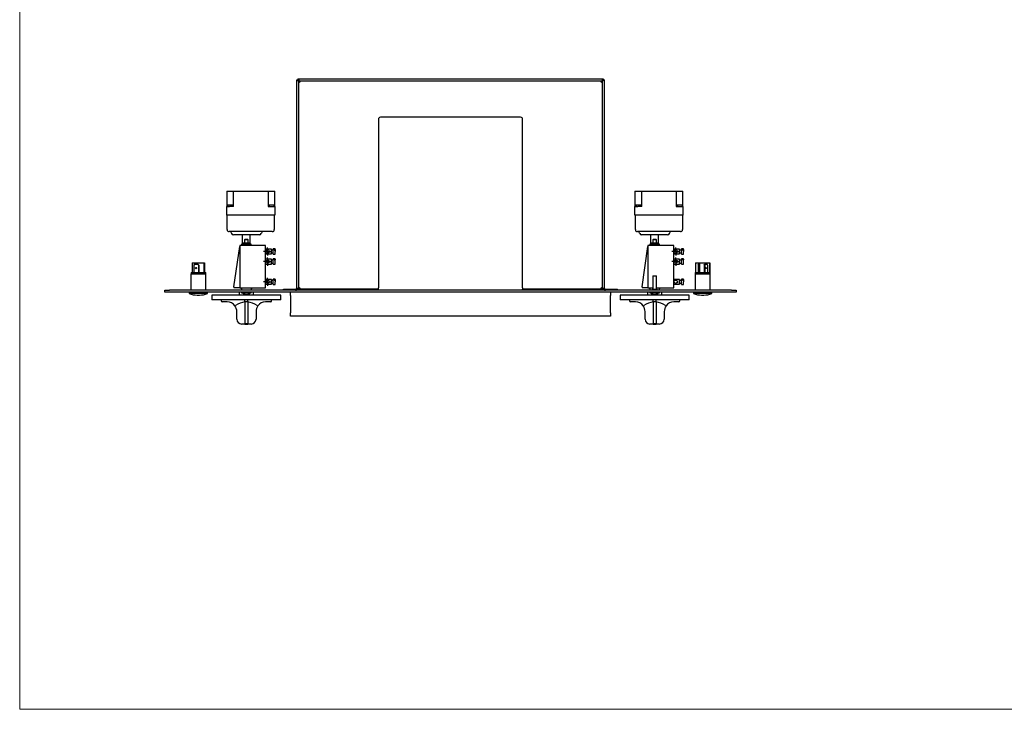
# Model space of a CAD drawing. Header units: millimetres. Extents: x 24 to 2074, y 25 to 1460.
# Tile 1 of 3: x 24 to 1049, y 25 to 742. Entities that reach past the tile are written whole.
import ezdxf

# ---------------------------------------------------------------- set-up
doc = ezdxf.new("R2010")
doc.units = ezdxf.units.MM
doc.header["$LTSCALE"] = 5
doc.layers.add('SLD-0', color=179, linetype='Continuous')

# ---------------------------------------------------------------- blocks, each defined once
blk = doc.blocks.new('SW_CENTERMARKSYMBOL_0')
at = {"layer": 'SLD-0', "color": 0}
for p, q in [((-2.5, 0), (-4.25, 0)), ((0, 0), (-2.5, 0)), ((0, 2.5), (0, 4.25)), ((0, 0), (0, 2.5)), ((0, 0), (0, -2.5)), ((0, 0), (2.5, 0)), ((2.5, 0), (4.25, 0)), ((0, -2.5), (0, -4.25))]:
    blk.add_line(p, q, dxfattribs=at)
blk = doc.blocks.new('SW_CENTERMARKSYMBOL_1')
at = {"layer": 'SLD-0', "color": 0}
for p, q in [((-2.5, 0), (-4.25, 0)), ((0, 0), (-2.5, 0)), ((0, 2.5), (0, 4.25)), ((0, 0), (0, 2.5)), ((0, 0), (0, -2.5)), ((0, 0), (2.5, 0)), ((2.5, 0), (4.25, 0)), ((0, -2.5), (0, -4.25))]:
    blk.add_line(p, q, dxfattribs=at)
blk = doc.blocks.new('SW_CENTERMARKSYMBOL_2')
at = {"layer": 'SLD-0', "color": 0}
for p, q in [((-2.5, 0), (-4.25, 0)), ((0, 0), (-2.5, 0)), ((0, 2.5), (0, 4.25)), ((0, 0), (0, 2.5)), ((0, 0), (0, -2.5)), ((0, 0), (2.5, 0)), ((2.5, 0), (4.25, 0)), ((0, -2.5), (0, -4.25))]:
    blk.add_line(p, q, dxfattribs=at)
blk = doc.blocks.new('SW_CENTERMARKSYMBOL_3')
at = {"layer": 'SLD-0', "color": 0}
for p, q in [((-2.5, 0), (-4.25, 0)), ((0, 0), (-2.5, 0)), ((0, 2.5), (0, 4.25)), ((0, 0), (0, 2.5)), ((0, 0), (0, -2.5)), ((0, 0), (2.5, 0)), ((2.5, 0), (4.25, 0)), ((0, -2.5), (0, -4.25))]:
    blk.add_line(p, q, dxfattribs=at)
blk = doc.blocks.new('SW_CENTERMARKSYMBOL_4')
at = {"layer": 'SLD-0', "color": 0}
for p, q in [((-2.5, 0), (-4.25, 0)), ((0, 0), (-2.5, 0)), ((0, 2.5), (0, 4.25)), ((0, 0), (0, 2.5)), ((0, 0), (0, -2.5)), ((0, 0), (2.5, 0)), ((2.5, 0), (4.25, 0)), ((0, -2.5), (0, -4.25))]:
    blk.add_line(p, q, dxfattribs=at)

msp = doc.modelspace()

# ---------------------------------------------------------------- linework, layer by layer
at = {"color": 7, "linetype": 'Continuous', "lineweight": 18}
for p, q in [((24, 1460), (24, 25)), ((24, 25), (2074, 25))]:
    msp.add_line(p, q, dxfattribs=at)
at = {"color": 7, "linetype": 'Continuous', "lineweight": 25}
for p, q in [((312.5, 463.55), (312.5, 680.043)), ((312.5, 680.043), (313.5, 680.043)), ((313.5, 679.043), (313.5, 680.043)), ((313.5, 679.043), (314.5, 679.043)), ((313.507, 681.05), (313.507, 680.05)), ((313.507, 681.05), (631.493, 681.05)), ((313.507, 680.05), (314.507, 680.05)), ((314.5, 462.057), (314.5, 679.043)), ((315, 678.55), (314.5, 678.875)), ((314.507, 680.05), (314.507, 679.05)), ((314.507, 679.05), (630.493, 679.05)), ((314.676, 679.05), (315, 678.55)), ((630, 678.55), (630.378, 679.13)), ((630.5, 678.874), (630, 678.55)), ((630.493, 680.05), (631.493, 680.05)), ((630.493, 680.05), (630.493, 679.05)), ((631.5, 679.043), (630.5, 679.043)), ((630.5, 679.043), (630.5, 462.057)), ((631.493, 681.05), (631.493, 680.05)), ((631.5, 680.043), (631.5, 679.043)), ((632.5, 680.043), (631.5, 680.043)), ((632.5, 680.043), (632.5, 463.55)), ((397.5, 639.05), (397.5, 463.55)), ((545.5, 641.05), (399.5, 641.05)), ((547.5, 463.55), (547.5, 639.05)), ((239.5, 564.05), (239.5, 548.05)), ((239.5, 564.05), (244.5, 564.05)), ((244.5, 564.05), (246.5, 564.05)), ((246.5, 548.05), (246.5, 564.05)), ((246.5, 564.05), (282.5, 564.05)), ((282.5, 564.05), (282.5, 548.05)), ((282.5, 564.05), (284.5, 564.05)), ((284.5, 564.05), (289.5, 564.05)), ((289.5, 548.05), (289.5, 564.05)), ((664.5, 564.05), (664.5, 548.05)), ((664.5, 564.05), (669.5, 564.05)), ((669.5, 564.05), (671.5, 564.05)), ((671.5, 548.05), (671.5, 564.05)), ((671.5, 564.05), (707.5, 564.05)), ((707.5, 564.05), (707.5, 548.05)), ((707.5, 564.05), (709.5, 564.05)), ((709.5, 564.05), (714.5, 564.05)), ((714.5, 548.05), (714.5, 564.05)), ((239.5, 539.05), (239.5, 548.05)), ((239.5, 548.05), (242.5, 548.05)), ((240, 550.05), (240, 548.05)), ((240, 550.05), (240.59, 550.05)), ((240.59, 550.05), (240.59, 549.05)), ((240.59, 550.05), (241.311, 550.05)), ((240.59, 549.05), (241.311, 549.05)), ((241.311, 549.05), (241.311, 550.05)), ((241.311, 550.05), (246, 550.05)), ((246.5, 548.05), (242.5, 548.05)), ((246, 548.05), (246, 550.05)), ((282.5, 548.05), (286.5, 548.05)), ((283, 550.05), (283, 548.05)), ((283, 550.05), (283.59, 550.05)), ((283.59, 550.05), (283.59, 549.05)), ((283.59, 550.05), (284.311, 550.05)), ((283.59, 549.05), (284.311, 549.05)), ((284.311, 549.05), (284.311, 550.05)), ((284.311, 550.05), (289, 550.05)), ((286.5, 548.05), (289.5, 548.05)), ((289, 548.05), (289, 550.05)), ((289.5, 548.05), (289.5, 539.05)), ((664.5, 539.05), (664.5, 548.05)), ((664.5, 548.05), (667.5, 548.05)), ((665, 550.05), (665, 548.05)), ((665, 550.05), (665.59, 550.05)), ((665.59, 550.05), (665.59, 549.05)), ((665.59, 550.05), (666.311, 550.05)), ((665.59, 549.05), (666.311, 549.05)), ((666.311, 549.05), (666.311, 550.05)), ((666.311, 550.05), (671, 550.05)), ((671.5, 548.05), (667.5, 548.05)), ((671, 548.05), (671, 550.05)), ((707.5, 548.05), (711.5, 548.05)), ((708, 550.05), (708, 548.05)), ((708, 550.05), (708.59, 550.05)), ((708.59, 550.05), (708.59, 549.05)), ((708.59, 550.05), (709.311, 550.05)), ((708.59, 549.05), (709.311, 549.05)), ((709.311, 549.05), (709.311, 550.05)), ((709.311, 550.05), (714, 550.05)), ((711.5, 548.05), (714.5, 548.05)), ((714, 548.05), (714, 550.05)), ((714.5, 548.05), (714.5, 539.05)), ((242.5, 539.05), (239.5, 539.05)), ((240, 524.05), (240, 539.05)), ((286.5, 539.05), (242.5, 539.05)), ((289.5, 539.05), (286.5, 539.05)), ((289, 539.05), (289, 524.05)), ((667.5, 539.05), (664.5, 539.05)), ((665, 524.05), (665, 539.05)), ((711.5, 539.05), (667.5, 539.05)), ((714.5, 539.05), (711.5, 539.05)), ((714, 539.05), (714, 524.05)), ((245.672, 522.05), (242, 522.05)), ((244.397, 520.568), (244.541, 520.032)), ((248.5, 522.05), (245.672, 522.05)), ((260, 518.55), (246.472, 518.55)), ((253.828, 522.05), (248.5, 522.05)), ((279.172, 522.05), (253.828, 522.05)), ((256, 510.05), (256, 518.55)), ((258.39, 513.75), (258, 513.36)), ((258, 513.36), (258, 510.05)), ((261.014, 513.36), (258, 513.36)), ((260.817, 513.75), (258.39, 513.75)), ((273.528, 518.55), (260, 518.55)), ((261.61, 513.75), (260.817, 513.75)), ((262, 513.36), (261.014, 513.36)), ((262, 513.36), (261.61, 513.75)), ((262, 510.05), (262, 513.36)), ((264, 510.05), (264, 518.55)), ((275.459, 520.032), (275.603, 520.568)), ((287, 522.05), (279.172, 522.05)), ((670.672, 522.05), (667, 522.05)), ((669.397, 520.568), (669.541, 520.032)), ((673.5, 522.05), (670.672, 522.05)), ((685, 518.55), (671.472, 518.55)), ((678.828, 522.05), (673.5, 522.05)), ((704.172, 522.05), (678.828, 522.05)), ((681, 510.05), (681, 518.55)), ((683.39, 513.75), (683, 513.36)), ((683, 513.36), (683, 510.05)), ((686.014, 513.36), (683, 513.36)), ((685.817, 513.75), (683.39, 513.75)), ((698.528, 518.55), (685, 518.55)), ((686.61, 513.75), (685.817, 513.75)), ((687, 513.36), (686.014, 513.36)), ((687, 513.36), (686.61, 513.75)), ((687, 510.05), (687, 513.36)), ((689, 510.05), (689, 518.55)), ((700.459, 520.032), (700.603, 520.568)), ((712, 522.05), (704.172, 522.05)), ((247, 464.55), (253, 506.55)), ((253, 507.55), (253, 463.55)), ((280, 507.55), (253, 507.55)), ((255, 509.05), (254.598, 507.55)), ((256, 509.05), (255, 509.05)), ((264, 510.05), (256, 510.05)), ((256, 510.05), (256, 509.05)), ((256, 509.05), (257, 509.05)), ((263, 509.05), (257, 509.05)), ((263, 509.05), (264, 509.05)), ((264, 509.05), (264, 510.05)), ((265, 509.05), (264, 509.05)), ((265.402, 507.55), (265, 509.05)), ((280, 463.55), (280, 507.55)), ((286, 503.8), (280, 503.8)), ((286, 498.8), (286, 503.8)), ((288, 502.8), (286, 502.8)), ((290, 504.05), (288, 504.05)), ((288, 501.3), (288, 504.05)), ((290, 503.558), (289, 503.558)), ((289, 503.558), (289, 502.847)), ((289, 502.847), (290, 502.847)), ((290, 503.558), (290, 504.05)), ((290, 503.558), (290, 502.847)), ((290, 502.847), (290, 501.3)), ((672, 464.55), (678, 506.55)), ((678, 507.55), (678, 463.55)), ((705, 507.55), (678, 507.55)), ((680, 509.05), (679.598, 507.55)), ((681, 509.05), (680, 509.05)), ((689, 510.05), (681, 510.05)), ((681, 510.05), (681, 509.05)), ((681, 509.05), (682, 509.05)), ((688, 509.05), (682, 509.05)), ((688, 509.05), (689, 509.05)), ((689, 509.05), (689, 510.05)), ((690, 509.05), (689, 509.05)), ((690.402, 507.55), (690, 509.05)), ((705, 463.55), (705, 507.55)), ((711, 503.8), (705, 503.8)), ((711, 498.8), (711, 503.8)), ((713, 502.8), (711, 502.8)), ((715, 504.05), (713, 504.05)), ((713, 501.3), (713, 504.05)), ((715, 503.558), (714, 503.558)), ((714, 503.558), (714, 502.847)), ((714, 502.847), (715, 502.847)), ((715, 503.558), (715, 504.05)), ((715, 503.558), (715, 502.847)), ((715, 502.847), (715, 501.3)), ((280, 498.8), (286, 498.8)), ((286, 493.3), (280, 493.3)), ((286, 499.8), (288, 499.8)), ((286, 488.3), (286, 493.3)), ((288, 492.3), (286, 492.3)), ((288, 498.55), (288, 501.3)), ((288, 498.55), (290, 498.55)), ((290, 493.55), (288, 493.55)), ((288, 490.8), (288, 493.55)), ((290, 493.238), (289, 493.238)), ((289, 493.238), (289, 492.623)), ((289, 492.623), (290, 492.623)), ((290, 498.55), (290, 501.3)), ((290, 493.238), (290, 493.55)), ((290, 493.238), (290, 492.623)), ((290, 490.8), (290, 492.623)), ((705, 498.8), (711, 498.8)), ((711, 493.3), (705, 493.3)), ((711, 499.8), (713, 499.8)), ((711, 488.3), (711, 493.3)), ((713, 492.3), (711, 492.3)), ((713, 498.55), (713, 501.3)), ((713, 498.55), (715, 498.55)), ((715, 493.55), (713, 493.55)), ((713, 490.8), (713, 493.55)), ((715, 493.238), (714, 493.238)), ((714, 493.238), (714, 492.623)), ((714, 492.623), (715, 492.623)), ((715, 498.55), (715, 501.3)), ((715, 493.238), (715, 493.55)), ((715, 493.238), (715, 492.623)), ((715, 490.8), (715, 492.623)), ((203.653, 489.55), (203.653, 479.55)), ((203.653, 489.55), (215.756, 489.55)), ((205.964, 488.05), (205.157, 487.05)), ((205.157, 487.05), (205.157, 479.55)), ((205.964, 488.05), (209.191, 488.05)), ((209.191, 488.05), (209.546, 488.05)), ((209.998, 487.05), (209.191, 488.05)), ((209.546, 488.05), (210.353, 487.05)), ((210.353, 487.05), (209.998, 487.05)), ((209.998, 487.05), (209.998, 479.55)), ((210.353, 487.05), (210.353, 479.55)), ((215.756, 489.55), (215.756, 479.55)), ((215.756, 489.55), (216.347, 489.55)), ((216.347, 489.55), (216.347, 479.55)), ((280, 488.3), (286, 488.3)), ((286, 489.3), (288, 489.3)), ((288, 488.05), (288, 490.8)), ((288, 488.05), (290, 488.05)), ((290, 488.05), (290, 490.8)), ((705, 488.3), (711, 488.3)), ((711, 489.3), (713, 489.3)), ((713, 488.05), (713, 490.8)), ((713, 488.05), (715, 488.05)), ((715, 488.05), (715, 490.8)), ((727.678, 489.55), (727.678, 479.55)), ((727.678, 489.55), (730.951, 489.55)), ((730.4, 487.05), (730.882, 488.05)), ((730.926, 487.05), (730.4, 487.05)), ((730.4, 487.05), (730.4, 479.55)), ((730.882, 488.05), (730.951, 488.05)), ((730.951, 487.101), (730.926, 487.05)), ((730.926, 487.05), (730.926, 479.55)), ((730.951, 489.55), (730.951, 479.55)), ((730.951, 489.55), (731.827, 489.55)), ((731.827, 489.55), (731.827, 479.55)), ((731.827, 489.55), (739.049, 489.55)), ((736.623, 487.05), (737.105, 488.05)), ((737.149, 487.05), (736.623, 487.05)), ((736.623, 487.05), (736.623, 479.55)), ((737.105, 488.05), (737.63, 488.05)), ((737.63, 488.05), (737.149, 487.05)), ((737.149, 487.05), (737.149, 479.55)), ((737.63, 488.05), (739.556, 488.05)), ((739.049, 489.55), (739.049, 488.05)), ((739.049, 489.55), (742.031, 489.55)), ((740.038, 487.05), (739.556, 488.05)), ((740.038, 487.05), (740.038, 479.55)), ((742.031, 489.55), (742.031, 479.55)), ((742.031, 489.55), (742.322, 489.55)), ((742.322, 489.55), (742.322, 479.55)), ((202.25, 478.05), (202.25, 461.05)), ((202.25, 478.05), (216.253, 478.05)), ((202.35, 479.55), (202.35, 478.05)), ((202.35, 479.55), (216.172, 479.55)), ((216.172, 479.55), (217.65, 479.55)), ((216.253, 478.05), (217.75, 478.05)), ((217.65, 478.05), (217.65, 479.55)), ((217.75, 461.05), (217.75, 478.05)), ((286, 472.3), (280, 472.3)), ((286, 467.3), (286, 472.3)), ((290, 472.55), (288, 472.55)), ((288, 469.8), (288, 472.55)), ((290, 472.058), (289, 472.058)), ((289, 472.058), (289, 471.347)), ((290, 472.058), (290, 472.55)), ((290, 472.058), (290, 471.347)), ((683.5, 476.05), (683, 475.55)), ((683, 475.55), (683, 462.05)), ((685, 475.55), (683, 475.55)), ((683.5, 476.05), (685, 476.05)), ((685, 476.05), (686.5, 476.05)), ((687, 475.55), (685, 475.55)), ((687, 475.55), (686.5, 476.05)), ((687, 462.05), (687, 475.55)), ((711, 472.3), (705, 472.3)), ((711, 467.3), (711, 472.3)), ((715, 472.55), (713, 472.55)), ((713, 469.8), (713, 472.55)), ((715, 472.058), (714, 472.058)), ((714, 472.058), (714, 471.347)), ((715, 472.058), (715, 472.55)), ((715, 472.058), (715, 471.347)), ((727.25, 478.05), (727.25, 461.05)), ((727.25, 478.05), (742.75, 478.05)), ((727.35, 479.55), (727.35, 478.05)), ((727.35, 479.55), (742.65, 479.55)), ((742.65, 478.05), (742.65, 479.55)), ((742.75, 461.05), (742.75, 478.05)), ((247, 464.55), (247, 463.55)), ((253, 463.55), (247, 463.55)), ((253, 463.55), (280, 463.55)), ((254.5, 463.55), (255.17, 461.05)), ((254.5, 463.55), (254.5, 462.55)), ((254.5, 462.55), (254.768, 462.55)), ((264.83, 461.05), (265.5, 463.55)), ((265.232, 462.55), (265.5, 462.55)), ((265.5, 462.55), (265.5, 463.55)), ((280, 467.3), (286, 467.3)), ((288, 471.3), (286, 471.3)), ((286, 468.3), (288, 468.3)), ((288, 467.05), (288, 469.8)), ((288, 467.05), (290, 467.05)), ((289, 471.347), (290, 471.347)), ((290, 471.347), (290, 469.8)), ((290, 467.05), (290, 469.8)), ((298.5, 461.05), (298.5, 462.05)), ((298.5, 462.05), (311, 462.05)), ((312.5, 461.05), (312.5, 461.55)), ((313.5, 462.057), (313.5, 463.55)), ((313.5, 462.057), (314.5, 462.057)), ((313.5, 462.057), (313.5, 461.05)), ((314.507, 461.05), (314.507, 462.05)), ((397.5, 462.05), (314.507, 462.05)), ((315, 462.271), (315, 462.852)), ((397.5, 462.05), (397.5, 463.55)), ((397.5, 461.05), (397.5, 462.05)), ((547.5, 463.55), (547.5, 462.05)), ((630.493, 462.05), (547.5, 462.05)), ((547.5, 461.05), (547.5, 462.05)), ((630, 462.848), (630, 462.268)), ((630.493, 461.05), (630.493, 462.05)), ((631.5, 462.057), (630.5, 462.057)), ((631.5, 463.55), (631.5, 462.057)), ((631.5, 461.05), (631.5, 462.057)), ((632.5, 461.05), (632.5, 461.55)), ((634, 462.05), (646.5, 462.05)), ((646.5, 461.05), (646.5, 462.05)), ((672, 464.55), (672, 463.55)), ((678, 463.55), (672, 463.55)), ((678, 463.55), (683, 463.55)), ((679.5, 463.55), (680.17, 461.05)), ((679.5, 463.55), (679.5, 462.55)), ((679.5, 462.55), (679.768, 462.55)), ((682.25, 462.05), (682.25, 461.05)), ((682.25, 462.05), (685, 462.05)), ((685, 462.05), (687.75, 462.05)), ((687, 463.55), (705, 463.55)), ((687.75, 461.05), (687.75, 462.05)), ((689.83, 461.05), (690.5, 463.55)), ((690.232, 462.55), (690.5, 462.55)), ((690.5, 462.55), (690.5, 463.55)), ((705, 467.3), (711, 467.3)), ((713, 471.3), (711, 471.3)), ((711, 468.3), (713, 468.3)), ((713, 467.05), (713, 469.8)), ((713, 467.05), (715, 467.05)), ((714, 471.347), (715, 471.347)), ((715, 471.347), (715, 469.8)), ((715, 467.05), (715, 469.8)), ((175, 459.05), (175, 461.05)), ((175, 461.05), (180, 461.05)), ((180, 459.05), (175, 459.05)), ((765, 461.05), (180, 461.05)), ((765, 459.05), (180, 459.05)), ((200.5, 459.05), (200.5, 457.55)), ((219.5, 457.55), (200.5, 457.55)), ((208.891, 456.024), (211.109, 456.024)), ((219.5, 457.55), (219.5, 459.05)), ((224, 455.85), (224, 450.95)), ((260, 455.85), (224, 455.85)), ((252.5, 459.05), (252.5, 455.85)), ((255, 459.05), (255, 458.35)), ((255, 458.35), (262.971, 458.35)), ((256.5, 458.15), (256.5, 457.774)), ((296, 455.85), (260, 455.85)), ((262.971, 458.35), (265, 458.35)), ((263.5, 457.774), (263.5, 458.15)), ((265, 458.35), (265, 459.05)), ((267.5, 455.85), (267.5, 459.05)), ((296, 450.95), (296, 455.85)), ((306, 455.55), (306, 459.05)), ((306, 455.55), (306, 437.55)), ((639, 459.05), (639, 455.55)), ((639, 437.55), (639, 455.55)), ((649, 455.85), (649, 450.95)), ((685, 455.85), (649, 455.85)), ((677.5, 459.05), (677.5, 455.85)), ((680, 459.05), (680, 458.35)), ((680, 458.35), (690, 458.35)), ((681.5, 458.15), (681.5, 457.774)), ((721, 455.85), (685, 455.85)), ((688.5, 457.774), (688.5, 458.15)), ((690, 458.35), (690, 459.05)), ((692.5, 455.85), (692.5, 459.05)), ((721, 450.95), (721, 455.85)), ((725.5, 459.05), (725.5, 457.55)), ((730.426, 457.55), (725.5, 457.55)), ((744.5, 457.55), (730.426, 457.55)), ((733.891, 456.024), (736.109, 456.024)), ((744.5, 457.55), (744.5, 459.05)), ((765, 461.05), (770, 461.05)), ((770, 459.05), (765, 459.05)), ((770, 461.05), (770, 459.05)), ((260, 450.95), (224, 450.95)), ((233.7, 450.95), (233.7, 449.85)), ((240, 448.85), (234.7, 448.85)), ((248.722, 444.955), (248.748, 444.973)), ((258.5, 448.784), (258.5, 450.95)), ((261.5, 449.036), (258.5, 449.036)), ((258.5, 448.784), (258.5, 426.304)), ((296, 450.95), (260, 450.95)), ((261.5, 448.784), (261.5, 450.95)), ((261.5, 448.784), (261.5, 426.304)), ((271.252, 444.973), (271.278, 444.955)), ((285.3, 448.85), (280, 448.85)), ((286.3, 449.85), (286.3, 450.95)), ((685, 450.95), (649, 450.95)), ((658.7, 450.95), (658.7, 449.85)), ((665, 448.85), (659.7, 448.85)), ((673.722, 444.955), (673.748, 444.973)), ((683.5, 448.784), (683.5, 450.95)), ((686.5, 449.036), (683.5, 449.036)), ((683.5, 448.784), (683.5, 426.304)), ((721, 450.95), (685, 450.95)), ((686.5, 448.784), (686.5, 450.95)), ((686.5, 448.784), (686.5, 426.304)), ((696.252, 444.973), (696.278, 444.955)), ((710.3, 448.85), (705, 448.85)), ((711.3, 449.85), (711.3, 450.95)), ((250, 430.85), (250, 438.85)), ((270, 438.85), (270, 430.85)), ((306, 434.05), (306, 437.55)), ((639, 434.05), (306, 434.05)), ((639, 437.55), (639, 434.05)), ((675, 430.85), (675, 438.85)), ((695, 438.85), (695, 430.85)), ((258.5, 425.85), (255, 425.85)), ((258.5, 425.85), (258.5, 426.304)), ((261.5, 426.221), (258.5, 426.221)), ((261.5, 426.041), (258.5, 426.041)), ((258.5, 425.85), (261.5, 425.85)), ((261.5, 425.85), (261.5, 426.304)), ((265, 425.85), (261.5, 425.85)), ((683.5, 425.85), (680, 425.85)), ((683.5, 425.85), (683.5, 426.304)), ((686.5, 426.221), (683.5, 426.221)), ((686.5, 426.041), (683.5, 426.041)), ((683.5, 425.85), (686.5, 425.85)), ((686.5, 425.85), (686.5, 426.304)), ((690, 425.85), (686.5, 425.85))]:
    msp.add_line(p, q, dxfattribs=at)
at = {"color": 7, "linetype": 'Continuous', "lineweight": 25, "flags": 128}
for points in [[(207.578, 484.634), (207.758, 484.589), (207.911, 484.463), (208.013, 484.273), (208.049, 484.05), (208.013, 483.827), (207.911, 483.637), (207.758, 483.511), (207.578, 483.466), (207.397, 483.511), (207.245, 483.637), (207.143, 483.827), (207.107, 484.05), (207.143, 484.273), (207.245, 484.463), (207.397, 484.589), (207.578, 484.634)], [(738.593, 484.634), (738.701, 484.589), (738.792, 484.463), (738.853, 484.273), (738.875, 484.05), (738.853, 483.827), (738.792, 483.637), (738.701, 483.511), (738.593, 483.466), (738.486, 483.511), (738.395, 483.637), (738.334, 483.827), (738.312, 484.05), (738.334, 484.273), (738.395, 484.463), (738.486, 484.589), (738.593, 484.634)], [(738.331, 484.257), (738.349, 484.05), (738.331, 483.843)]]:
    msp.add_lwpolyline(points, dxfattribs=at)
at = {"color": 7, "linetype": 'Continuous', "lineweight": 25}
for centre in [(282, 501.3), (707, 501.3), (282, 490.8), (707, 490.8), (282, 469.8), (707, 469.8)]:
    msp.add_circle(centre, 1.75, dxfattribs=at)
for centre, radius, start, end in [((315.006, 680.385), 1.545, 192.77875, 244.121204), ((313.184, 678.596), 1.489, 27.277317, 77.452924), ((316.942, 679.996), 2.621, 201.323564, 248.947435), ((313.507, 676.562), 2.681, 21.621484, 68.108086), ((631.446, 676.608), 2.621, 111.323202, 158.947227), ((628.012, 680.043), 2.681, 291.621199, 338.107802), ((631.835, 678.544), 1.545, 102.77875, 154.121204), ((629.954, 680.411), 1.589, 295.939071, 346.587695), ((399.5, 639.05), 2, 90, 180), ((545.5, 639.05), 2, 0, 90), ((242, 524.05), 2, 180, 270), ((287, 524.05), 2, 270, 0), ((667, 524.05), 2, 180, 270), ((712, 524.05), 2, 270, 0), ((242.465, 520.05), 2, 15, 90), ((246.472, 520.55), 2, 195, 270), ((273.528, 520.55), 2, 270, 345), ((277.535, 520.05), 2, 90, 165), ((667.465, 520.05), 2, 15, 90), ((671.472, 520.55), 2, 195, 270), ((698.528, 520.55), 2, 270, 345), ((702.535, 520.05), 2, 90, 165), ((208.081, 484.05), 0.632, 121.10293, 238.89707), ((311, 463.55), 2.5, 270, 0), ((311, 463.55), 1.5, 270, 0), ((316.988, 461.057), 2.681, 111.62124, 158.107623), ((313.554, 464.492), 2.621, 291.323854, 338.94674), ((628.058, 461.104), 2.621, 21.324086, 68.947052), ((631.493, 464.538), 2.681, 201.621343, 248.108063), ((634, 463.55), 2.5, 180, 270), ((634, 463.55), 1.5, 180, 270), ((208.891, 479.861), 23.837, 249.388646, 270), ((211.109, 479.861), 23.837, 270, 290.611354), ((256.3, 458.15), 0.2, 0, 90), ((256.86, 457.774), 0.36, 180, 239.242828), ((260, 463.05), 6.5, 239.242828, 270), ((260, 463.05), 6.5, 270, 300.757172), ((263.14, 457.774), 0.36, 300.757172, 0), ((263.7, 458.15), 0.2, 90, 180), ((681.3, 458.15), 0.2, 0, 90), ((681.86, 457.774), 0.36, 180, 239.242828), ((685, 463.05), 6.5, 239.242828, 270), ((685, 463.05), 6.5, 270, 300.757172), ((688.14, 457.774), 0.36, 300.757172, 0), ((688.7, 458.15), 0.2, 90, 180), ((733.891, 479.861), 23.837, 249.388646, 270), ((736.109, 479.861), 23.837, 270, 290.611354), ((234.7, 449.85), 1, 180, 270), ((240, 438.85), 10, 35.574364, 89.99996), ((247.978, 445.731), 1.075, 278.305864, 313.760027), ((240, 438.85), 10, 0, 35.574305), ((280, 438.85), 10, 144.425695, 180), ((272.021, 445.729), 1.073, 226.208152, 261.725957), ((280, 438.85), 10, 89.999997, 144.425679), ((285.3, 449.85), 1, 270, 0), ((659.7, 449.85), 1, 180, 270), ((665, 438.85), 10, 35.574279, 90.000045), ((672.978, 445.731), 1.075, 278.305864, 313.760027), ((665, 438.85), 10, 0, 35.574305), ((705, 438.85), 10, 144.425695, 180), ((697.021, 445.729), 1.073, 226.208152, 261.725957), ((705, 438.85), 10, 89.999997, 144.425679), ((710.3, 449.85), 1, 270, 0), ((255, 430.85), 5, 180, 270), ((265, 430.85), 5, 270, 0), ((680, 430.85), 5, 180, 270), ((690, 430.85), 5, 270, 0)]:
    msp.add_arc(centre, radius, start, end, dxfattribs=at)
for centre, start_param, end_param in [((260, 408.523), 0.05706519, 0.44210202), ((260, 408.523), 5.84108329, 6.22612012), ((685, 408.523), 0.05706519, 0.44210202), ((685, 408.523), 5.84108329, 6.22612012)]:
    msp.add_ellipse(centre, major_axis=(0, 40.327), ratio=0.65217391, start_param=start_param, end_param=end_param, dxfattribs=at)

# ---------------------------------------------------------------- block references
at = {"layer": 'SLD-0'}
for name, p in [('SW_CENTERMARKSYMBOL_2', (282, 501.3)), ('SW_CENTERMARKSYMBOL_4', (707, 501.3)), ('SW_CENTERMARKSYMBOL_1', (282, 490.8)), ('SW_CENTERMARKSYMBOL_3', (707, 490.8)), ('SW_CENTERMARKSYMBOL_0', (282, 469.8))]:
    msp.add_blockref(name, p, dxfattribs=at)

doc.saveas('drawing.dxf')
